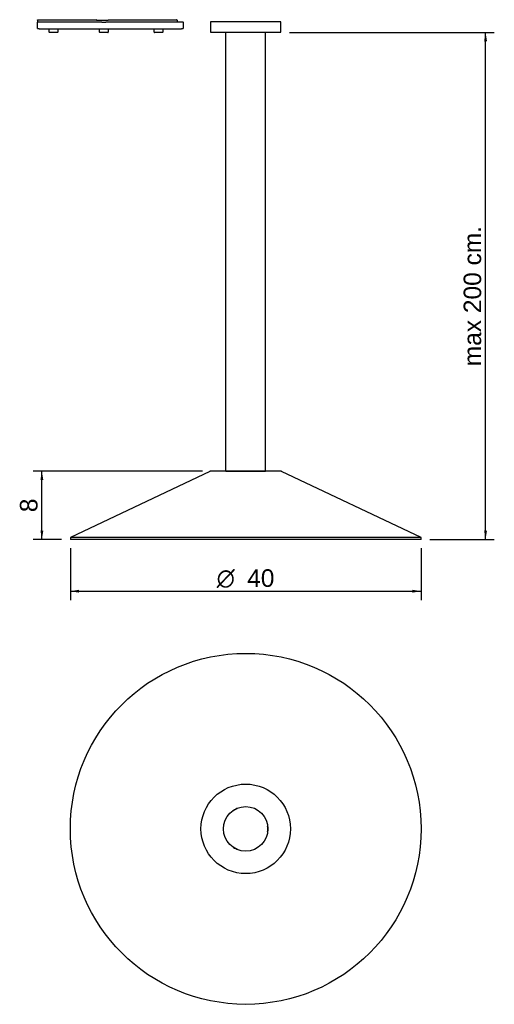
# Model space of a CAD drawing. Header units: millimetres. Extents: x -179 to 362, y -192 to 930.
import ezdxf
from ezdxf.enums import TextEntityAlignment as Align
from ezdxf.lldxf.tags import DXFTag

# ---------------------------------------------------------------- set-up
doc = ezdxf.new("R2010")
doc.units = ezdxf.units.MM
for name, color, linetype in [('Default', 7, 'Continuous'), ('DV1_Default', 7, 'Continuous'), ('DV2_Default', 7, 'Continuous'), ('Predeterminado', 7, 'Continuous')]:
    doc.layers.add(name, color=color, linetype=linetype)
doc.styles.add('SEACAD_Arial', font='arial.ttf')
doc.styles.add('SEACAD_Solid_Edge_ANSI1_Symbols', font='semeca1.ttf')
tags = doc.linetypes.add('DASHDOT2', pattern=[12.7, 6.35, -3.175, 0, -3.175]).pattern_tags.tags
tags[10:11] = [DXFTag(74, 4), DXFTag(75, 0), DXFTag(340, '0'), DXFTag(46, 0.0), DXFTag(50, 0.0), DXFTag(44, 0.0), DXFTag(45, 0.0)]
tags[8:9] = [DXFTag(74, 4), DXFTag(75, 0), DXFTag(340, '0'), DXFTag(46, 0.0), DXFTag(50, 0.0), DXFTag(44, 0.0), DXFTag(45, 0.0)]
tags[6:7] = [DXFTag(74, 4), DXFTag(75, 0), DXFTag(340, '0'), DXFTag(46, 0.0), DXFTag(50, 0.0), DXFTag(44, 0.0), DXFTag(45, 0.0)]
tags[4:5] = [DXFTag(74, 4), DXFTag(75, 0), DXFTag(340, '0'), DXFTag(46, 0.0), DXFTag(50, 0.0), DXFTag(44, 0.0), DXFTag(45, 0.0)]
doc.dimstyles.new('Croquis', dxfattribs={"dimtxt": 20, "dimasz": 10, "dimexe": 10, "dimexo": 10, "dimgap": 5, "dimtad": 1, "dimdec": 0, "dimlfac": 0.1, "dimdsep": 46, "dimtxsty": 'SEACAD_Arial', "dimblk1": '_SE_FILLED', "dimblk2": '_SE_FILLED', "dimsah": 1, "dimcen": 10, "dimadec": 0, "dimazin": 0, "dimtfac": 0.5, "dimtdec": 3, "dimtmove": 0, "dimatfit": 3, "dimfxl": 1, "dimarcsym": 0})

# ---------------------------------------------------------------- blocks, each defined once
blk = doc.blocks.new('SE')
at = {"layer": 'DV1_Default', "color": 7, "linetype": 'Continuous'}
for p, q in [((240, 590), (160, 590)), ((160, 590), (160, 578)), ((240, 578), (240, 590)), ((160, 578), (240, 578)), ((177.5, 78), (177.5, 578)), ((222.5, 78), (222.5, 578)), ((159.2, 77.6), (0, 2.2)), ((239.3, 78), (160.7, 78)), ((400, 2.2), (240.8, 77.6)), ((400, 2.2), (0, 2.2)), ((0, 2.2), (0, 0)), ((400, 0), (0, 0)), ((400, 0), (400, 2.2))]:
    blk.add_line(p, q, dxfattribs=at)
at = {"layer": 'DV1_Default', "color": 7, "linetype": 'DASHDOT2'}
for p, q in [((177.5, 78), (200, 78)), ((200, 78), (222.5, 78))]:
    blk.add_line(p, q, dxfattribs=at)
at = {"layer": 'DV1_Default', "color": 7, "linetype": 'Continuous'}
for centre, start, end in [((160.7, 74.5), 90, 115.347), ((239.3, 74.5), 64.653, 90)]:
    blk.add_arc(centre, 3.5, start, end, dxfattribs=at)
blk = doc.blocks.new('SE1')
at = {"layer": 'DV2_Default', "color": 7, "linetype": 'Continuous'}
for p, q in [((184.7, 220), (184.6, 220.1)), ((190.3, 223.4), (190.3, 223.4)), ((225.1, 203.3), (225.1, 203.3)), ((225.1, 196.7), (225, 196.7)), ((184.6, 179.9), (184.7, 180)), ((190.3, 176.6), (190.3, 176.6))]:
    blk.add_line(p, q, dxfattribs=at)
for radius in [200, 51, 25.4]:
    blk.add_circle((200, 200), radius, dxfattribs=at)
for centre, radius, start, end in [((184.9, 220.3), 0.4, 211.2463, 217.5005), ((180.4, 226.1), 7.43, 304.5021, 307.589), ((200, 200), 25.2, 113.4091, 126.5909), ((187.2, 230), 7.42, 292.409, 295.4999), ((189.9, 223.2), 0.4, 22.5, 28.7537), ((232.4, 203.9), 7.43, 184.5021, 187.589), ((200, 200), 25.2, 353.4091, 6.5909), ((225.1, 202.9), 0.4, 91.2463, 97.5005), ((232.4, 196.1), 7.42, 172.409, 175.4999), ((225.1, 197.1), 0.4, 262.5, 268.7537), ((184.9, 179.7), 0.4, 142.5, 148.7537), ((180.5, 173.9), 7.42, 52.409, 55.4999), ((200, 200), 25.2, 233.4091, 246.5909), ((187.2, 170), 7.43, 64.5021, 67.589), ((189.9, 176.8), 0.4, 330.819, 337.5005)]:
    blk.add_arc(centre, radius, start, end, dxfattribs=at)
blk = doc.blocks.new('DMBLK15')
at = {"layer": 'Default', "linetype": 'Continuous'}
for points in [[(-155.4, 405.5), (-152.1, 405.5), (-153.8, 415.5)], [(-155.4, 347.6), (-153.8, 337.6), (-152.1, 347.6)]]:
    blk.add_hatch(color=7, dxfattribs=at).paths.add_polyline_path(points)
at = {"layer": 'Default', "color": 7, "linetype": 'Continuous'}
for p, q in [((29.4, 415.5), (-163.8, 415.5)), ((-153.8, 337.6), (-153.8, 415.5)), ((-131.3, 337.6), (-163.8, 337.6))]:
    blk.add_line(p, q, dxfattribs=at)
at = {"layer": 'Default', "color": 7, "linetype": 'Continuous', "style": 'SEACAD_Arial'}
blk.add_text('8', height=20, rotation=90, dxfattribs=at).set_placement((-178.8, 368.7), align=Align.TOP_LEFT)
blk = doc.blocks.new('_SE_FILLED')
at = {"color": 0}
blk.add_line((0, 0), (-1, 0), dxfattribs=at)
blk.add_solid([(0, 0), (-1, -0.1665), (-1, 0.1665), (0, 0)], dxfattribs=at)
blk = doc.blocks.new('Bloque15')
at = {"layer": 'Default', "color": 7, "linetype": 'Continuous'}
for p, q in [((0, 14.4), (67, 14.4)), ((0, 13.9), (0, 14.4)), ((0, 13.9), (0, 11.6)), ((0.2, 4.4), (0, 11.6)), ((0.3, 11.9), (73.4, 11.9)), ((14.3, 14.4), (14.3, 14.4)), ((14.5, 14.4), (14.5, 14.4)), ((67.5, 13.4), (67.5, 13.9)), ((69.7, 13.4), (67.5, 13.4)), ((80.7, 13.4), (69.7, 13.4)), ((73.4, 11.6), (73.4, 11.9)), ((73.4, 11.4), (73.4, 11.6)), ((77.9, 11.4), (73.4, 11.4)), ((77.9, 11.9), (166.1, 11.9)), ((77.9, 11.9), (77.9, 11.6)), ((77.9, 11.6), (77.9, 11.4)), ((80.7, 13.9), (80.7, 13.4)), ((81.2, 14.4), (158.2, 14.4)), ((158.2, 14.4), (158.7, 14.4)), ((159.2, 13.9), (159.2, 11.9)), ((166.3, 11.6), (166.2, 4.4)), ((0.2, 4.4), (1.4, 4.4)), ((0.2, 4.4), (0.2, 4.4)), ((1.4, 4.4), (1.4, 4.2)), ((1.6, 4), (1.4, 4.2)), ((2.1, 4), (1.6, 4)), ((2.1, 4), (133.4, 4)), ((13.5, 2), (13.5, 4)), ((13.5, 0.2), (13.5, 2)), ((23.2, 0), (13.7, 0)), ((23.5, 4), (23.4, 2)), ((23.4, 2), (23.4, 0.2)), ((70.7, 2), (70.7, 4)), ((70.7, 0.2), (70.7, 2)), ((80.4, 0), (70.9, 0)), ((80.7, 4), (80.6, 2)), ((80.6, 2), (80.6, 0.2)), ((133.2, 2), (133.2, 4)), ((133.2, 0.2), (133.2, 2)), ((133.4, 4), (135.6, 4)), ((142.9, 0), (133.4, 0)), ((135.6, 4), (164.2, 4)), ((143.2, 4), (143.1, 2)), ((143.1, 2), (143.1, 0.2)), ((164.7, 4), (164.2, 4)), ((164.9, 4.2), (164.7, 4)), ((164.9, 4.4), (164.9, 4.2)), ((164.9, 4.4), (166.2, 4.4)), ((166.2, 6.3), (166.2, 5.5)), ((166.2, 5.5), (166.2, 5.5)), ((166.2, 4.4), (166.2, 4.4))]:
    blk.add_line(p, q, dxfattribs=at)
for centre, radius, start, end in [((0.3, 11.6), 0.25, 90, 181), ((67, 13.9), 0.5, 1.5227, 90), ((81.2, 13.9), 0.5, 90, 178.4624), ((158.7, 13.9), 0.5, 1, 90), ((166.1, 11.6), 0.25, 359, 90), ((7.9, 4.3), 0.4, 224.5044, 226.2814), ((13.7, 0.2), 0.2, 181, 270), ((23.2, 0.2), 0.2, 270, 359), ((70.9, 0.2), 0.2, 181, 270), ((80.4, 0.2), 0.2, 270, 359), ((133.4, 0.2), 0.2, 181, 270), ((142.9, 0.2), 0.2, 270, 359), ((145.4, 4.3), 0.4, 224.5044, 226.2814)]:
    blk.add_arc(centre, radius, start, end, dxfattribs=at)
blk = doc.blocks.new('DMBLK16')
at = {"layer": 'Default', "linetype": 'Continuous'}
for points in [[(353.9, 905.5), (352.2, 915.5), (350.6, 905.5)], [(353.9, 347.6), (350.6, 347.6), (352.2, 337.6)]]:
    blk.add_hatch(color=7, dxfattribs=at).paths.add_polyline_path(points)
at = {"layer": 'Default', "color": 7, "linetype": 'Continuous'}
for p, q in [((128.7, 915.5), (362.2, 915.5)), ((352.2, 337.6), (352.2, 915.5)), ((288.7, 337.6), (362.2, 337.6))]:
    blk.add_line(p, q, dxfattribs=at)
at = {"layer": 'Default', "color": 7, "linetype": 'Continuous', "style": 'SEACAD_Arial'}
blk.add_text('max 200 cm. ', height=20, rotation=90, dxfattribs=at).set_placement((327.2, 535), align=Align.TOP_LEFT)
blk = doc.blocks.new('GDimGGroup')
at = {"layer": 'Predeterminado', "linetype": 'Continuous'}
for points in [[(-111.3, 277), (-111.3, 280.3), (-121.3, 278.6)], [(268.7, 277), (278.7, 278.6), (268.7, 280.3)]]:
    blk.add_hatch(color=7, dxfattribs=at).paths.add_polyline_path(points)
at = {"layer": 'Predeterminado', "color": 7, "linetype": 'Continuous'}
for p, q in [((-121.3, 327.6), (-121.3, 268.6)), ((278.7, 327.6), (278.7, 268.6)), ((-121.3, 278.6), (278.7, 278.6))]:
    blk.add_line(p, q, dxfattribs=at)
for s, style, p in [('O', 'SEACAD_Solid_Edge_ANSI1_Symbols', (45.6, 303.6)), ('40', 'SEACAD_Arial', (80.4, 303.6))]:
    blk.add_text(s, height=20, dxfattribs=dict(at, style=style)).set_placement(p, align=Align.TOP_LEFT)

msp = doc.modelspace()

# ---------------------------------------------------------------- block references
at = {"layer": 'Default', "color": 7}
for name, p in [('Bloque15', (-158.8, 915.5)), ('SE', (-121.3, 337.6)), ('SE1', (-121.3, -192.2))]:
    msp.add_blockref(name, p, dxfattribs=at)
at = {"layer": 'Predeterminado'}
msp.add_blockref('GDimGGroup', (0, 0), dxfattribs=at)

# ---------------------------------------------------------------- dimensions: what is measured, and where the dimension line sits
at = {"layer": 'Default', "color": 7, "linetype": 'Continuous'}
for base, p1, p2, text, picture, middle in [((352.2, 915.5), (278.7, 337.6), (118.7, 915.5), '\\A1;max 200 cm. {}', 'DMBLK16', (352.2, 626.6)), ((-153.8, 415.5), (-121.3, 337.6), (39.4, 415.5), '\\A1;<>', 'DMBLK15', (-153.8, 376.6))]:
    dim = msp.add_linear_dim(base=base, p1=p1, p2=p2, angle=90, text=text, dimstyle='Croquis', dxfattribs=at)
    dim.commit()
    dim.dimension.update_dxf_attribs({"geometry": picture, "text_midpoint": middle, "dimtype": 160})

doc.saveas('drawing.dxf')
